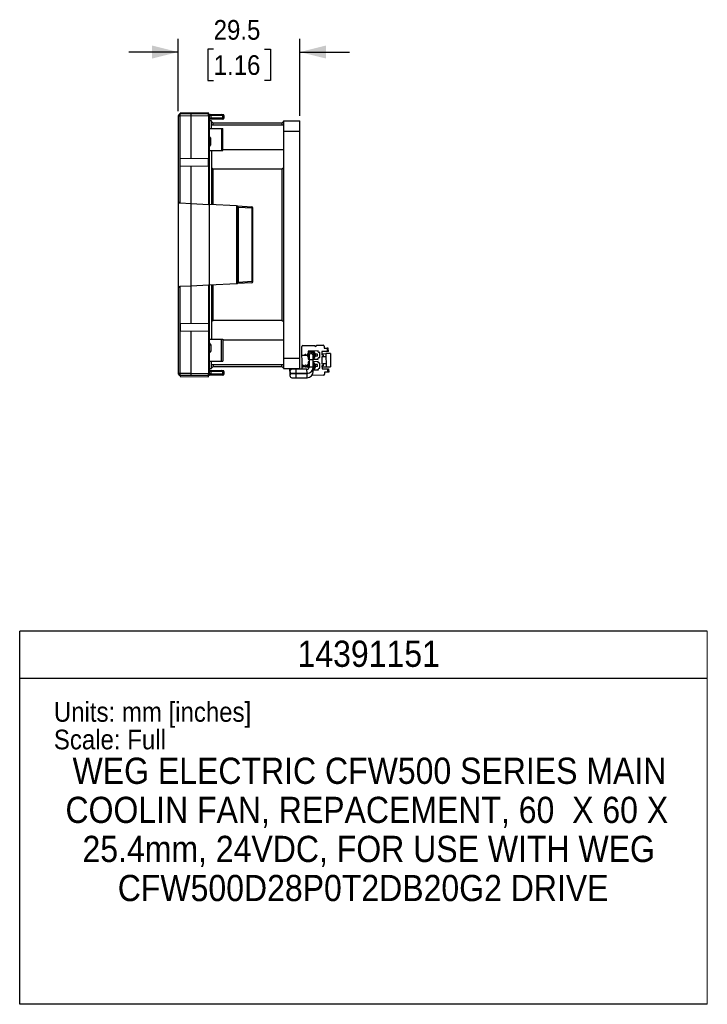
# Model space of a CAD drawing. Header units: millimetres. Extents: x 13 to 559, y 0 to 371.
# Tile 15 of 15: x 392 to 559, y 0 to 239. Entities that reach past the tile are written whole.
import ezdxf

# ---------------------------------------------------------------- set-up
doc = ezdxf.new("R2010")
doc.units = ezdxf.units.MM
doc.linetypes.add('SLD-Solid', pattern=[0])
doc.layers.add('DIMENSIONS', color=140, linetype='SLD-Solid', lineweight=25)
doc.layers.add('TEXT', color=140, linetype='SLD-Solid', lineweight=25)
doc.styles.add('SLDTEXTSTYLE0', font='GOTHIC.TTF', dxfattribs={"width": 0.913})
doc.dimstyles.new('SLDDIMSTYLE2', dxfattribs={"dimtxt": 4.7625, "dimasz": 6.35, "dimexe": 0, "dimexo": 0.0625, "dimgap": 1.190625, "dimtad": 0, "dimtih": 1, "dimtoh": 1, "dimdec": 1, "dimrnd": 1e-09, "dimzin": 12, "dimdsep": 46, "dimtxsty": 'SLDTEXTSTYLE0', "dimsah": 1, "dimcen": 0.09, "dimadec": 0, "dimazin": 3, "dimtfac": 1, "dimtdec": 1, "dimtmove": 0, "dimatfit": 0, "dimfxl": 0, "dimfrac": 2, "dimtolj": 1, "dimtzin": 12, "dimarcsym": 0})

# ---------------------------------------------------------------- blocks, each defined once
blk = doc.blocks.new('SW_NOTE_1')
at = {"layer": 'TEXT', "color": 0, "char_height": 6.35, "attachment_point": 2, "style": 'SLDTEXTSTYLE0'}
for s, insert in [('WEG ELECTRIC CFW500 SERIES MAIN ', (73.82, 8.11)), ('COOLIN FAN, REPACEMENT, 60  X 60 X ', (73.18, -1.36)), ('25.4mm, 24VDC, FOR USE WITH WEG ', (73.64, -10.82)), ('CFW500D28P0T2DB20G2 DRIVE', (72.29, -20.29))]:
    blk.add_mtext(s, dxfattribs=dict(at, insert=insert))
blk = doc.blocks.new('_D_4')
at = {"layer": 'DIMENSIONS'}
for p, q in [((430.59, 216.4), (430.59, 233.87)), ((460.09, 215.27), (460.09, 233.87)), ((439.18, 231.39), (437.73, 231.39)), ((437.73, 231.39), (437.73, 223.83)), ((451.5, 231.39), (452.95, 231.39)), ((452.95, 231.39), (452.95, 223.83)), ((430.59, 230.69), (418.59, 230.69)), ((460.09, 230.69), (472.09, 230.69)), ((437.73, 223.83), (439.18, 223.83)), ((452.95, 223.83), (451.5, 223.83))]:
    blk.add_line(p, q, dxfattribs=at)
for points in [[(430.59, 230.69), (424.24, 232.28), (424.24, 229.11)], [(460.09, 230.69), (466.44, 229.11), (466.44, 232.28)]]:
    blk.add_solid(points, dxfattribs=at)
at = {"layer": 'DIMENSIONS', "char_height": 4.763, "attachment_point": 1, "style": 'SLDTEXTSTYLE0'}
for s, insert in [('29.5', (439.18, 238.45)), ('1.16', (439.18, 229.92))]:
    blk.add_mtext(s, dxfattribs=dict(at, insert=insert))

msp = doc.modelspace()

# ---------------------------------------------------------------- linework, layer by layer
for p, q in [((430.62, 215.33), (430.59, 215.33)), ((430.62, 215.27), (430.59, 215.27)), ((430.59, 215.13), (430.59, 152.87)), ((430.63, 215.13), (430.59, 215.13)), ((430.62, 215.33), (430.62, 215.33)), ((431.08, 215.15), (430.63, 215.15)), ((430.63, 194.43), (430.63, 215.13)), ((433.69, 215.7), (431.08, 215.65)), ((433.69, 215.2), (431.08, 215.15)), ((431.08, 194.14), (431.08, 215.15)), ((437.89, 215.95), (431.09, 215.89)), ((431.09, 215.65), (431.09, 215.89)), ((437.89, 215.63), (433.69, 215.7)), ((437.89, 215.13), (433.69, 215.2)), ((433.69, 204.96), (433.69, 215.2)), ((437.89, 215.63), (437.89, 215.95)), ((437.89, 215.13), (437.89, 193.78)), ((438.04, 215.13), (437.89, 215.13)), ((438.04, 215.13), (438.04, 193.77)), ((438.19, 215.13), (438.04, 215.13)), ((438.05, 215.43), (438.19, 215.43)), ((438.19, 215.53), (438.07, 215.52)), ((438.08, 215.56), (438.08, 215.56)), ((438.08, 215.56), (438.19, 215.56)), ((438.19, 152.87), (438.19, 215.13)), ((438.28, 215.62), (441.19, 215.57)), ((438.48, 215.32), (438.48, 214.71)), ((441.4, 215.27), (438.48, 215.32)), ((441.4, 214.76), (438.48, 214.71)), ((441.4, 214.76), (441.4, 215.27)), ((441.67, 215.27), (441.69, 215.26)), ((441.69, 214.77), (441.69, 215.26)), ((438.19, 214.41), (438.28, 214.41)), ((438.69, 214), (438.19, 214)), ((441.19, 214.46), (438.28, 214.41)), ((438.69, 212.19), (438.69, 214)), ((439.09, 213.5), (438.69, 213.9)), ((456.09, 213), (438.69, 213)), ((455.69, 213.5), (439.09, 213.5)), ((439.09, 213), (439.09, 213.5)), ((456.09, 213.9), (455.69, 213.5)), ((455.69, 213.5), (455.69, 213)), ((456.09, 214), (460.09, 214)), ((456.09, 214), (456.09, 211.5)), ((460.09, 211.5), (460.09, 214)), ((430.59, 211.48), (430.59, 211.48)), ((438.19, 212.19), (441.09, 212.19)), ((441.09, 212.19), (441.09, 206.86)), ((441.09, 212.19), (441.39, 212.19)), ((441.39, 206.86), (441.39, 212.19)), ((456.09, 211.5), (460.09, 211.5)), ((456.09, 211.5), (456.09, 156.5)), ((460.09, 156.5), (460.09, 211.5)), ((438.19, 209.79), (438.48, 209.79)), ((438.19, 208.2), (438.48, 208.2)), ((438.48, 208.2), (438.48, 209.79)), ((438.19, 206.86), (441.09, 206.86)), ((438.69, 206.86), (438.69, 193.74)), ((441.09, 206.86), (441.39, 206.86)), ((441.39, 207.11), (456.09, 207.11)), ((431.09, 204.94), (437.89, 205)), ((431.09, 203.06), (431.09, 204.94)), ((437.89, 203), (431.09, 203.06)), ((433.69, 194), (433.69, 203.04)), ((437.89, 203), (437.89, 205)), ((439.09, 202.28), (438.69, 202.57)), ((439.09, 193.72), (439.09, 202.28)), ((455.69, 202.28), (439.09, 202.28)), ((456.09, 202.57), (455.69, 202.28)), ((455.69, 202.28), (455.69, 165.72)), ((431.08, 194.14), (433.69, 194)), ((433.69, 194), (437.89, 193.78)), ((433.69, 174), (433.69, 194)), ((444.69, 193.42), (438.19, 193.76)), ((444.69, 193.42), (444.96, 193.41)), ((444.96, 193.41), (448.41, 193.23)), ((444.69, 193.12), (444.96, 193.11)), ((444.69, 193.12), (444.69, 174.88)), ((444.96, 174.89), (444.96, 193.11)), ((444.96, 193.11), (445.08, 193.11)), ((445.08, 193.11), (445.08, 174.89)), ((445.08, 193.11), (448.53, 192.93)), ((448.53, 175.07), (448.53, 192.93)), ((448.53, 192.93), (448.69, 192.93)), ((448.69, 175.07), (448.69, 192.93)), ((437.89, 174.22), (433.69, 174)), ((437.89, 174.22), (437.89, 152.87)), ((438.04, 174.23), (438.04, 152.87)), ((444.69, 174.58), (438.19, 174.24)), ((438.69, 174.26), (438.69, 161.14)), ((439.09, 165.72), (439.09, 174.28)), ((444.96, 174.89), (444.69, 174.88)), ((444.96, 174.59), (444.69, 174.58)), ((445.08, 174.89), (444.96, 174.89)), ((448.41, 174.77), (444.96, 174.59)), ((448.53, 175.07), (445.08, 174.89)), ((448.69, 175.07), (448.53, 175.07)), ((430.63, 152.87), (430.63, 173.57)), ((433.69, 174), (431.08, 173.86)), ((431.08, 152.84), (431.08, 173.86)), ((433.69, 164.96), (433.69, 174)), ((431.09, 164.94), (437.89, 165)), ((431.09, 164.94), (431.09, 163.06)), ((437.89, 165), (437.89, 163)), ((438.69, 165.43), (439.09, 165.72)), ((439.09, 165.72), (455.69, 165.72)), ((455.69, 165.72), (456.09, 165.43)), ((437.89, 163), (431.09, 163.06)), ((433.69, 152.8), (433.69, 163.04)), ((438.19, 161.14), (441.09, 161.14)), ((441.09, 155.81), (441.09, 161.14)), ((441.09, 161.14), (441.39, 161.14)), ((441.39, 161.14), (441.39, 155.81)), ((456.09, 160.89), (441.39, 160.89)), ((438.19, 159.79), (438.48, 159.79)), ((438.19, 158.2), (438.48, 158.2)), ((438.48, 159.79), (438.48, 158.2)), ((460.64, 153.85), (460.55, 159.34)), ((460.8, 159.59), (463.65, 159.64)), ((461.34, 157.49), (461.46, 157.49)), ((462.08, 157.56), (461.88, 157.56)), ((461.88, 157.56), (461.89, 156.96)), ((464.47, 158.3), (462.07, 158.26)), ((462.07, 158.26), (462.08, 157.56)), ((462.08, 157.86), (462.28, 157.87)), ((462.08, 157.56), (462.09, 156.96)), ((462.28, 157.87), (462.3, 156.67)), ((462.37, 158.17), (462.57, 158.17)), ((462.58, 157.97), (462.38, 157.97)), ((462.73, 157.88), (462.64, 157.95)), ((462.75, 158.11), (462.85, 158.05)), ((462.91, 158.03), (463.38, 158.03)), ((463.38, 157.83), (462.91, 157.83)), ((463.49, 157.34), (463.48, 157.74)), ((463.65, 159.64), (463.9, 159.39)), ((463.68, 157.74), (463.69, 157.34)), ((464.33, 157.5), (463.83, 157.49)), ((463.84, 156.99), (463.83, 157.49)), ((463.9, 159.39), (464.15, 159.65)), ((464.15, 159.65), (465.7, 159.67)), ((464.34, 157), (464.33, 157.5)), ((464.47, 158.1), (464.47, 158.3)), ((464.68, 157.91), (464.47, 158.1)), ((464.88, 157.91), (464.68, 157.91)), ((464.9, 156.71), (464.88, 157.91)), ((466.67, 158.14), (465.37, 158.12)), ((465.37, 158.12), (465.39, 157.37)), ((465.38, 157.62), (466.38, 157.64)), ((465.95, 159.43), (465.96, 158.93)), ((465.96, 158.93), (466.66, 158.94)), ((467.48, 157.65), (466.38, 157.64)), ((466.38, 157.64), (466.44, 154.44)), ((466.96, 158.95), (466.66, 158.94)), ((466.66, 158.94), (466.67, 158.14)), ((466.97, 158.15), (466.67, 158.14)), ((466.97, 158.15), (466.96, 158.95)), ((467.48, 157.65), (467.53, 154.45)), ((438.19, 155.81), (441.09, 155.81)), ((438.69, 154), (438.69, 155.81)), ((441.09, 155.81), (441.39, 155.81)), ((456.09, 156.5), (460.09, 156.5)), ((456.09, 156.5), (456.09, 154)), ((460.09, 154), (460.09, 156.5)), ((460.69, 157.26), (461.5, 157.27)), ((460.69, 157.15), (460.69, 157.26)), ((461.73, 157.17), (460.69, 157.15)), ((461.73, 157.24), (461.73, 157.17)), ((461.89, 156.96), (462.09, 156.96)), ((462.09, 156.96), (462.1, 156.26)), ((462.29, 156.67), (462.1, 156.66)), ((462.1, 156.26), (462.29, 156.27)), ((462.29, 155.67), (462.11, 155.66)), ((462.11, 155.66), (462.13, 154.96)), ((462.12, 155.26), (462.29, 155.27)), ((462.29, 157.13), (462.29, 156.1)), ((463.29, 156.15), (462.29, 156.1)), ((462.29, 156.1), (462.29, 154.33)), ((463.29, 157.13), (463.27, 157.25)), ((463.29, 156.15), (463.29, 157.13)), ((463.4, 156.74), (463.29, 156.73)), ((463.4, 156.54), (463.29, 156.53)), ((463.29, 156.28), (464.5, 156.3)), ((463.29, 154.37), (463.29, 156.15)), ((464.51, 155.7), (463.29, 155.68)), ((463.29, 155.43), (463.42, 155.44)), ((463.42, 155.24), (463.29, 155.23)), ((463.69, 157.34), (463.49, 157.34)), ((463.49, 157.24), (463.49, 156.84)), ((463.69, 157.24), (463.49, 157.24)), ((463.53, 154.74), (463.52, 155.14)), ((463.69, 157.24), (463.69, 156.84)), ((463.72, 155.14), (463.73, 154.74)), ((464.34, 157), (463.84, 156.99)), ((464.5, 156.5), (464.7, 156.71)), ((464.5, 156.3), (464.5, 156.5)), ((464.52, 155.5), (464.51, 155.7)), ((464.72, 155.31), (464.52, 155.5)), ((464.7, 156.71), (464.9, 156.71)), ((464.92, 155.31), (464.72, 155.31)), ((464.94, 154.11), (464.92, 155.31)), ((465.39, 157.37), (465.69, 157.37)), ((465.69, 156.87), (465.39, 156.87)), ((465.39, 156.87), (465.42, 155.17)), ((465.42, 155.17), (465.72, 155.17)), ((465.69, 157.37), (465.69, 156.87)), ((466.39, 156.89), (465.69, 156.87)), ((466.42, 155.19), (465.72, 155.17)), ((465.72, 155.17), (465.73, 154.67)), ((430.63, 152.87), (430.59, 152.87)), ((430.62, 152.73), (430.59, 152.73)), ((430.62, 152.67), (430.59, 152.67)), ((430.63, 152.87), (430.63, 152.84)), ((431.08, 152.84), (430.63, 152.84)), ((433.69, 152.8), (431.08, 152.84)), ((433.69, 152.8), (437.89, 152.87)), ((437.89, 152.87), (438.04, 152.87)), ((438.04, 152.87), (438.19, 152.87)), ((438.19, 154), (438.69, 154)), ((438.28, 153.59), (438.19, 153.59)), ((438.28, 153.59), (441.19, 153.54)), ((438.48, 153.29), (438.48, 152.68)), ((441.4, 153.24), (438.48, 153.29)), ((441.4, 152.73), (438.48, 152.68)), ((438.69, 155), (456.09, 155)), ((438.69, 154.1), (439.09, 154.5)), ((439.09, 155), (439.09, 154.5)), ((439.09, 154.5), (455.69, 154.5)), ((441.4, 152.73), (441.4, 153.24)), ((441.67, 153.23), (441.69, 153.23)), ((441.69, 152.73), (441.69, 153.23)), ((455.69, 154.5), (455.69, 155)), ((455.69, 154.5), (456.09, 154.1)), ((456.09, 154), (460.09, 154)), ((457.66, 153.35), (457.66, 154)), ((457.66, 153.35), (457.66, 152.3)), ((458.16, 153.85), (458.04, 153.83)), ((459.14, 153.85), (458.16, 153.85)), ((458.16, 152.85), (459.18, 152.85)), ((459.16, 152.8), (458.16, 152.8)), ((458.66, 153.85), (458.66, 154)), ((458.66, 154), (458.66, 153.85)), ((458.66, 152.8), (458.66, 152.85)), ((459.18, 152.85), (459.14, 153.85)), ((461.77, 153.85), (459.14, 153.85)), ((461.81, 152.8), (459.16, 152.8)), ((459.16, 152.3), (459.16, 152.8)), ((459.18, 152.85), (461.81, 152.85)), ((460.66, 152.8), (460.66, 152.85)), ((460.74, 154.34), (460.73, 154.89)), ((460.86, 154.34), (460.74, 154.34)), ((460.85, 154.74), (460.86, 154.34)), ((461.45, 154.78), (461.46, 154.89)), ((461.81, 152.85), (461.77, 153.85)), ((461.81, 151.8), (461.81, 152.8)), ((462.13, 154.96), (461.93, 154.96)), ((461.93, 154.96), (461.94, 154.36)), ((461.94, 154.36), (462.14, 154.36)), ((462.13, 154.96), (462.14, 154.36)), ((462.14, 154.36), (462.14, 153.99)), ((462.2, 154.07), (462.14, 154.06)), ((463.29, 154.37), (462.29, 154.33)), ((463.31, 153.27), (462.84, 153.28)), ((463.31, 153.62), (463.1, 153.62)), ((463.31, 153.62), (463.33, 154.62)), ((463.31, 153.68), (464.55, 153.7)), ((463.31, 153.27), (463.31, 153.62)), ((463.44, 154.14), (463.32, 154.13)), ((463.44, 153.94), (463.32, 153.93)), ((463.73, 154.74), (463.53, 154.74)), ((463.53, 154.64), (463.54, 154.24)), ((463.73, 154.64), (463.53, 154.64)), ((463.73, 154.64), (463.74, 154.24)), ((464.38, 155), (463.88, 154.99)), ((463.88, 154.49), (463.88, 154.99)), ((464.38, 154.5), (463.88, 154.49)), ((464.38, 154.5), (464.38, 155)), ((464.54, 153.9), (464.74, 154.11)), ((464.55, 153.7), (464.54, 153.9)), ((464.74, 154.11), (464.94, 154.11)), ((465.73, 154.67), (465.43, 154.67)), ((465.43, 154.67), (465.44, 153.92)), ((465.44, 154.42), (466.44, 154.44)), ((465.44, 153.92), (466.74, 153.94)), ((466.76, 153.14), (466.06, 153.13)), ((466.06, 153.13), (466.07, 152.63)), ((466.44, 154.44), (467.53, 154.45)), ((466.74, 153.94), (467.04, 153.95)), ((466.74, 153.94), (466.76, 153.14)), ((467.06, 153.15), (466.76, 153.14)), ((467.04, 153.95), (467.06, 153.15)), ((433.69, 152.3), (431.08, 152.34)), ((431.09, 152.34), (431.09, 152.11)), ((431.09, 152.11), (437.89, 152.05)), ((437.89, 152.37), (433.69, 152.3)), ((437.89, 152.05), (437.89, 152.37)), ((438.19, 152.56), (438.05, 152.57)), ((438.05, 152.48), (438.19, 152.47)), ((438.08, 152.47), (438.19, 152.47)), ((438.08, 152.44), (438.08, 152.44)), ((438.19, 152.44), (438.08, 152.44)), ((441.19, 152.43), (438.28, 152.38)), ((458.16, 151.8), (459.16, 151.8)), ((459.16, 151.8), (459.16, 152.3)), ((459.16, 151.8), (461.81, 151.8)), ((465.82, 152.38), (462.95, 152.33))]:
    msp.add_line(p, q)
at = {"color": 140, "linetype": 'SLD-Solid', "lineweight": 18}
msp.add_line((558.8, 0), (558.8, 90.42), dxfattribs=at)
at = {"flags": 128}
for points in [[(441.39, 215.56), (441.45, 215.56), (441.51, 215.54)], [(441.68, 215.34), (441.68, 215.32), (441.69, 215.26)], [(441.68, 214.69), (441.68, 214.71), (441.69, 214.77)], [(441.39, 214.47), (441.45, 214.47), (441.51, 214.49)], [(441.39, 153.53), (441.45, 153.53), (441.51, 153.51)], [(441.68, 153.31), (441.68, 153.29), (441.69, 153.23)], [(441.68, 152.66), (441.68, 152.68), (441.69, 152.73)], [(462.15, 154), (462.15, 154.01), (462.14, 154.06)], [(463.33, 154.63), (463.29, 154.82), (463.29, 154.83)], [(441.39, 152.43), (441.45, 152.44), (441.51, 152.46)]]:
    msp.add_lwpolyline(points, dxfattribs=at)
for centre, radius, start, end in [((431.09, 215.15), 0.5, 91, 159.8667), ((437.89, 215.33), 0.3, 50.1135, 89), ((437.89, 215.09), 0.392, 65.578, 89.3966), ((438.22, 215.36), 0.267, 351.4786, 77.7141), ((438.22, 214.67), 0.267, 282.2859, 8.5214), ((441.13, 215.31), 0.267, 351.4786, 77.7141), ((441.13, 214.72), 0.267, 282.2859, 8.5214), ((438.36, 210.22), 0.173, 181.4235, 225.9391), ((438.36, 207.78), 0.173, 134.0609, 178.5765), ((448.39, 192.93), 0.3, 360, 87), ((448.39, 175.07), 0.3, 273, 0), ((438.36, 160.22), 0.173, 181.4235, 225.9391), ((438.36, 157.78), 0.173, 134.0609, 178.5765), ((460.8, 159.34), 0.25, 90.9535, 180.9535), ((462.38, 157.87), 0.3, 90.9535, 180.9535), ((462.38, 157.87), 0.1, 90.9535, 180.9535), ((462.79, 157.13), 0.5, 88.7297, 180.0321), ((462.58, 157.87), 0.3, 53.9535, 90.9535), ((462.58, 157.87), 0.1, 53.9535, 90.9535), ((462.91, 158.13), 0.3, 233.9535, 270.9535), ((462.91, 158.13), 0.1, 233.9535, 270.9535), ((463.38, 157.73), 0.3, 0.9535, 90.9535), ((463.38, 157.73), 0.1, 0.9535, 90.9535), ((465.7, 159.42), 0.25, 0.9535, 90.9535), ((462.4, 156.67), 0.3, 180.9535, 248.9901), ((462.42, 155.27), 0.3, 115.8603, 180.9535), ((463.39, 156.84), 0.1, 270.9535, 0.9535), ((463.39, 156.84), 0.3, 270.9535, 0.9535), ((463.42, 155.14), 0.3, 0.9535, 90.9535), ((463.42, 155.14), 0.1, 0.9535, 90.9535), ((430.62, 152.67), 0.00000948, 236.437, 316.3616), ((431.09, 152.84), 0.5, 200.1334, 269), ((438.22, 153.33), 0.267, 351.4786, 77.7141), ((438.22, 152.64), 0.267, 282.2859, 8.5214), ((441.13, 153.28), 0.267, 351.4786, 77.7141), ((441.13, 152.69), 0.267, 282.2859, 8.5214), ((458.16, 153.35), 0.5, 178.7297, 270.0321), ((458.16, 152.3), 0.5, 90, 270), ((461.79, 154.35), 0.501, 267.4948, 357.4948), ((461.79, 154.35), 1.5, 270.8366, 0.8366), ((461.81, 153.3), 1.5, 270, 358.9917), ((461.81, 153.3), 0.5, 270, 302.4314), ((463.44, 154.24), 0.1, 270.9535, 0.9535), ((463.44, 154.24), 0.3, 270.9535, 0.9535), ((437.89, 152.67), 0.3, 271, 309.8865), ((437.89, 152.91), 0.392, 270.6034, 294.422), ((465.82, 152.63), 0.25, 270.9535, 0.9535)]:
    msp.add_arc(centre, radius, start, end)
for points, knots in [([(430.59, 215.33), (430.59, 215.33), (430.59, 215.32), (430.59, 215.31), (430.59, 215.29), (430.59, 215.28), (430.59, 215.27)], [0, 0, 0, 0, 0.255106, 0.500021, 0.744925, 1, 1, 1, 1]), ([(430.59, 215.27), (430.59, 215.26), (430.59, 215.24), (430.59, 215.2), (430.59, 215.17), (430.59, 215.14), (430.59, 215.13)], [0, 0, 0, 0, 0.255075, 0.499979, 0.744894, 1, 1, 1, 1]), ([(431.08, 215.15), (431.08, 215.16), (431.08, 215.17), (431.08, 215.18), (431.08, 215.21), (431.08, 215.27), (431.08, 215.34), (431.08, 215.43), (431.08, 215.52), (431.08, 215.62), (431.08, 215.64), (431.08, 215.65)], [0, 0, 0, 0, 0.015693, 0.031386, 0.06277, 0.125519, 0.250865, 0.355168, 0.501523, 0.694928, 1, 1, 1, 1]), ([(433.69, 215.2), (433.69, 215.22), (433.69, 215.27), (433.69, 215.34), (433.69, 215.41), (433.69, 215.47), (433.69, 215.53), (433.69, 215.58), (433.69, 215.62), (433.69, 215.66), (433.69, 215.68), (433.69, 215.7), (433.69, 215.7), (433.69, 215.7)], [0, 0, 0, 0, 0.090916, 0.181828, 0.272736, 0.363643, 0.454548, 0.545452, 0.636357, 0.727264, 0.818172, 0.909084, 1, 1, 1, 1]), ([(438.04, 215.13), (438.04, 215.15), (438.04, 215.19), (438.04, 215.25), (438.04, 215.3), (438.05, 215.36), (438.05, 215.4), (438.05, 215.43)], [0, 0, 0, 0, 0.2059345, 0.3725632, 0.5004571, 0.6930732, 1, 1, 1, 1]), ([(438.05, 215.44), (438.06, 215.46), (438.06, 215.48), (438.06, 215.5), (438.06, 215.52), (438.07, 215.54), (438.07, 215.55), (438.08, 215.55), (438.08, 215.56)], [0, 0, 0, 0, 0.187957, 0.333336, 0.437216, 0.500199, 0.751383, 1, 1, 1, 1]), ([(438.19, 215.13), (438.19, 215.15), (438.19, 215.2), (438.19, 215.26), (438.19, 215.32), (438.19, 215.38), (438.19, 215.42), (438.19, 215.43)], [0, 0, 0, 0, 0.205193, 0.402623, 0.597395, 0.794819, 1, 1, 1, 1]), ([(441.19, 215.57), (441.21, 215.57), (441.24, 215.57), (441.28, 215.57), (441.31, 215.57), (441.35, 215.57), (441.39, 215.56), (441.39, 215.56), (441.39, 215.56)], [0, 0, 0, 0, 0.124581, 0.248683, 0.373512, 0.500249, 0.748707, 1, 1, 1, 1]), ([(441.4, 215.27), (441.44, 215.27), (441.53, 215.27), (441.64, 215.27), (441.66, 215.27), (441.67, 215.27)], [0, 0, 0, 0, 0.297656, 0.587503, 1, 1, 1, 1]), ([(441.68, 215.26), (441.68, 215.29), (441.68, 215.35), (441.64, 215.43), (441.58, 215.5), (441.53, 215.53), (441.5, 215.54)], [0, 0, 0, 0, 0.2361204, 0.4880614, 0.746421, 1, 1, 1, 1]), ([(441.5, 214.49), (441.53, 214.5), (441.58, 214.53), (441.64, 214.6), (441.68, 214.68), (441.68, 214.74), (441.68, 214.77)], [0, 0, 0, 0, 0.253579, 0.511939, 0.76388, 1, 1, 1, 1]), ([(441.39, 214.47), (441.39, 214.47), (441.39, 214.47), (441.38, 214.47), (441.37, 214.47), (441.33, 214.47), (441.28, 214.46), (441.22, 214.46), (441.19, 214.46)], [0, 0, 0, 0, 0.124572, 0.248669, 0.373493, 0.500229, 0.748692, 1, 1, 1, 1]), ([(438.24, 210.1), (438.25, 210.08), (438.27, 210.04), (438.31, 209.99), (438.36, 209.93), (438.41, 209.86), (438.46, 209.82), (438.48, 209.79)], [0, 0, 0, 0, 0.156047, 0.323047, 0.49868, 0.749237, 1, 1, 1, 1]), ([(438.48, 208.2), (438.46, 208.18), (438.41, 208.14), (438.35, 208.06), (438.29, 207.98), (438.26, 207.93), (438.24, 207.9)], [0, 0, 0, 0, 0.250502, 0.501135, 0.761524, 1, 1, 1, 1]), ([(430.63, 194.43), (430.64, 194.41), (430.66, 194.37), (430.71, 194.31), (430.75, 194.26), (430.81, 194.22), (430.88, 194.18), (430.97, 194.15), (431.03, 194.14), (431.06, 194.14)], [0, 0, 0, 0, 0.155637, 0.297834, 0.426943, 0.543432, 0.706703, 0.857674, 1, 1, 1, 1]), ([(444.69, 193.42), (444.69, 193.42), (444.69, 193.42), (444.69, 193.41), (444.69, 193.38), (444.69, 193.35), (444.69, 193.32), (444.69, 193.27), (444.69, 193.23), (444.69, 193.18), (444.69, 193.14), (444.69, 193.12)], [0, 0, 0, 0, 0.1111813, 0.22231, 0.3334011, 0.4444695, 0.5555305, 0.6665989, 0.77769, 0.8888187, 1, 1, 1, 1]), ([(444.96, 193.41), (444.96, 193.41), (444.97, 193.38), (444.97, 193.27), (444.96, 193.19), (444.96, 193.11)], [0, 0, 0, 0, 0.5, 0.5, 1, 1, 1, 1]), ([(445.08, 193.11), (445.09, 193.19), (445.08, 193.26), (445.03, 193.37), (445, 193.41), (444.96, 193.41)], [0, 0, 0, 0, 0.5, 0.5, 1, 1, 1, 1]), ([(448.41, 193.23), (448.44, 193.23), (448.48, 193.19), (448.52, 193.08), (448.53, 193.01), (448.53, 192.93)], [0, 0, 0, 0, 0.5, 0.5, 1, 1, 1, 1]), ([(444.69, 174.88), (444.69, 174.86), (444.69, 174.82), (444.69, 174.77), (444.69, 174.72), (444.69, 174.68), (444.69, 174.64), (444.69, 174.61), (444.69, 174.59), (444.69, 174.58), (444.69, 174.58), (444.69, 174.58)], [0, 0, 0, 0, 0.1111813, 0.22231, 0.3334011, 0.4444695, 0.5555305, 0.6665989, 0.77769, 0.8888187, 1, 1, 1, 1]), ([(444.96, 174.89), (444.96, 174.81), (444.97, 174.73), (444.97, 174.62), (444.96, 174.59), (444.96, 174.59)], [0, 0, 0, 0, 0.5, 0.5, 1, 1, 1, 1]), ([(444.96, 174.59), (445, 174.59), (445.03, 174.63), (445.08, 174.74), (445.09, 174.81), (445.08, 174.89)], [0, 0, 0, 0, 0.5, 0.5, 1, 1, 1, 1]), ([(448.53, 175.07), (448.53, 174.99), (448.52, 174.92), (448.48, 174.81), (448.44, 174.77), (448.41, 174.77)], [0, 0, 0, 0, 0.5, 0.5, 1, 1, 1, 1]), ([(431.06, 173.86), (431.05, 173.86), (431.01, 173.86), (430.96, 173.85), (430.9, 173.83), (430.85, 173.8), (430.78, 173.76), (430.7, 173.68), (430.66, 173.61), (430.63, 173.57)], [0, 0, 0, 0, 0.08475, 0.172027, 0.262717, 0.357609, 0.457393, 0.702555, 1, 1, 1, 1]), ([(438.24, 160.1), (438.25, 160.08), (438.27, 160.04), (438.31, 159.99), (438.35, 159.93), (438.41, 159.87), (438.46, 159.82), (438.48, 159.79)], [0, 0, 0, 0, 0.154645, 0.320602, 0.498927, 0.716932, 1, 1, 1, 1]), ([(438.48, 158.2), (438.46, 158.18), (438.41, 158.13), (438.35, 158.06), (438.29, 157.98), (438.26, 157.93), (438.24, 157.9)], [0, 0, 0, 0, 0.2814702, 0.5014154, 0.7628709, 1, 1, 1, 1]), ([(461.5, 157.27), (461.49, 157.28), (461.48, 157.29), (461.45, 157.32), (461.43, 157.34), (461.41, 157.37), (461.39, 157.4), (461.37, 157.43), (461.35, 157.46), (461.34, 157.48), (461.34, 157.49)], [0, 0, 0, 0, 0.111575, 0.231238, 0.361137, 0.499939, 0.639067, 0.769318, 0.889271, 1, 1, 1, 1]), ([(461.46, 157.49), (461.47, 157.47), (461.48, 157.44), (461.51, 157.41), (461.55, 157.37), (461.58, 157.33), (461.62, 157.3), (461.66, 157.28), (461.69, 157.26), (461.72, 157.25), (461.73, 157.24)], [0, 0, 0, 0, 0.135283, 0.269408, 0.403164, 0.536948, 0.665543, 0.785344, 0.896318, 1, 1, 1, 1]), ([(463.27, 157.25), (463.26, 157.29), (463.24, 157.35), (463.18, 157.44), (463.12, 157.5), (463.05, 157.55), (462.97, 157.59), (462.88, 157.62), (462.82, 157.62), (462.79, 157.63)], [0, 0, 0, 0, 0.225695, 0.33921, 0.455613, 0.577589, 0.707792, 0.848268, 1, 1, 1, 1]), ([(430.59, 152.87), (430.59, 152.86), (430.59, 152.83), (430.59, 152.8), (430.59, 152.76), (430.59, 152.74), (430.59, 152.73)], [0, 0, 0, 0, 0.255106, 0.500021, 0.744925, 1, 1, 1, 1]), ([(430.59, 152.73), (430.59, 152.72), (430.59, 152.7), (430.59, 152.69), (430.59, 152.67), (430.59, 152.67), (430.59, 152.67)], [0, 0, 0, 0, 0.255075, 0.499979, 0.744894, 1, 1, 1, 1]), ([(431.08, 152.34), (431.08, 152.35), (431.08, 152.35), (431.08, 152.36), (431.08, 152.38), (431.08, 152.4), (431.08, 152.42), (431.08, 152.45), (431.08, 152.47), (431.08, 152.51), (431.08, 152.57), (431.08, 152.66), (431.08, 152.73), (431.08, 152.79), (431.08, 152.82), (431.08, 152.83), (431.08, 152.84), (431.08, 152.84)], [0, 0, 0, 0, 0.0872967, 0.1675209, 0.2406698, 0.306741, 0.3657324, 0.4176423, 0.4624692, 0.500212, 0.6460059, 0.7500031, 0.8749157, 0.9374473, 0.9687224, 0.9843612, 1, 1, 1, 1]), ([(433.69, 152.3), (433.69, 152.3), (433.69, 152.3), (433.69, 152.32), (433.69, 152.34), (433.69, 152.38), (433.69, 152.42), (433.69, 152.47), (433.69, 152.53), (433.69, 152.59), (433.69, 152.66), (433.69, 152.73), (433.69, 152.78), (433.69, 152.8)], [0, 0, 0, 0, 0.090916, 0.181828, 0.272736, 0.363643, 0.454548, 0.545452, 0.636357, 0.727264, 0.818172, 0.909084, 1, 1, 1, 1]), ([(438.05, 152.57), (438.05, 152.58), (438.05, 152.61), (438.05, 152.65), (438.04, 152.68), (438.04, 152.72), (438.04, 152.78), (438.04, 152.84), (438.04, 152.87)], [0, 0, 0, 0, 0.168098, 0.307642, 0.418528, 0.500555, 0.706537, 1, 1, 1, 1]), ([(438.19, 152.87), (438.19, 152.82), (438.19, 152.76), (438.19, 152.65), (438.19, 152.6), (438.19, 152.56)], [0.4999370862, 0.4999370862, 0.4999370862, 0.4999370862, 0.5000000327, 0.5000000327, 0.5000629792, 0.5000629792, 0.5000629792, 0.5000629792]), ([(441.19, 153.54), (441.21, 153.54), (441.24, 153.54), (441.28, 153.53), (441.31, 153.53), (441.35, 153.53), (441.39, 153.53), (441.39, 153.53), (441.39, 153.53)], [0, 0, 0, 0, 0.124581, 0.248683, 0.373512, 0.500249, 0.748707, 1, 1, 1, 1]), ([(441.4, 153.24), (441.44, 153.24), (441.53, 153.23), (441.64, 153.23), (441.66, 153.23), (441.67, 153.23)], [0, 0, 0, 0, 0.297656, 0.587503, 1, 1, 1, 1]), ([(441.68, 153.23), (441.68, 153.26), (441.68, 153.32), (441.64, 153.4), (441.58, 153.47), (441.53, 153.5), (441.5, 153.51)], [0, 0, 0, 0, 0.23612, 0.488061, 0.746421, 1, 1, 1, 1]), ([(441.5, 152.46), (441.53, 152.47), (441.58, 152.5), (441.64, 152.57), (441.68, 152.65), (441.68, 152.71), (441.68, 152.73)], [0, 0, 0, 0, 0.253579, 0.511939, 0.76388, 1, 1, 1, 1]), ([(458.04, 153.83), (458, 153.82), (457.93, 153.8), (457.85, 153.74), (457.79, 153.68), (457.74, 153.61), (457.69, 153.53), (457.66, 153.44), (457.66, 153.38), (457.66, 153.35)], [0, 0, 0, 0, 0.225695, 0.33921, 0.455613, 0.577589, 0.707792, 0.848268, 1, 1, 1, 1]), ([(460.73, 154.89), (460.73, 154.89), (460.75, 154.89), (460.76, 154.89), (460.78, 154.88), (460.81, 154.88), (460.83, 154.87), (460.85, 154.87), (460.87, 154.86), (460.89, 154.85), (460.92, 154.83), (460.94, 154.82), (460.97, 154.8), (460.99, 154.78), (461.02, 154.76), (461.05, 154.74), (461.08, 154.71), (461.1, 154.69), (461.11, 154.68)], [0, 0, 0, 0, 0.042012, 0.085118, 0.130086, 0.176968, 0.226148, 0.277233, 0.330805, 0.386554, 0.445862, 0.509987, 0.578863, 0.652893, 0.731915, 0.816009, 0.905245, 1, 1, 1, 1]), ([(461.05, 154.59), (461.04, 154.59), (461.03, 154.61), (461.01, 154.63), (460.99, 154.64), (460.97, 154.66), (460.96, 154.67), (460.94, 154.68), (460.93, 154.69), (460.91, 154.71), (460.89, 154.72), (460.86, 154.74), (460.85, 154.74)], [0, 0, 0, 0, 0.122743, 0.234571, 0.335442, 0.426558, 0.506172, 0.575525, 0.633926, 0.681503, 0.846198, 1, 1, 1, 1]), ([(461.49, 154.35), (461.48, 154.35), (461.46, 154.35), (461.44, 154.35), (461.41, 154.36), (461.39, 154.36), (461.37, 154.37), (461.34, 154.38), (461.32, 154.39), (461.3, 154.4), (461.27, 154.41), (461.25, 154.43), (461.22, 154.45), (461.19, 154.47), (461.16, 154.5), (461.12, 154.52), (461.09, 154.55), (461.06, 154.58), (461.05, 154.59)], [0, 0, 0, 0, 0.04878, 0.096924, 0.14508, 0.193382, 0.242119, 0.291123, 0.340831, 0.3914, 0.445573, 0.505908, 0.572535, 0.645298, 0.724252, 0.809704, 0.9017, 1, 1, 1, 1]), ([(461.11, 154.68), (461.12, 154.67), (461.15, 154.65), (461.18, 154.62), (461.21, 154.59), (461.24, 154.57), (461.27, 154.55), (461.29, 154.53), (461.32, 154.51), (461.35, 154.5), (461.38, 154.48), (461.42, 154.47), (461.45, 154.46), (461.48, 154.46), (461.49, 154.46)], [0, 0, 0, 0, 0.109368, 0.210579, 0.303981, 0.389005, 0.466604, 0.535982, 0.59819, 0.652344, 0.749539, 0.838845, 0.921753, 1, 1, 1, 1]), ([(461.67, 154.62), (461.66, 154.63), (461.66, 154.64), (461.66, 154.65), (461.66, 154.67), (461.65, 154.68), (461.64, 154.7), (461.63, 154.71), (461.62, 154.72), (461.61, 154.74), (461.59, 154.75), (461.58, 154.76), (461.56, 154.76), (461.54, 154.77), (461.52, 154.77), (461.5, 154.78), (461.47, 154.78), (461.46, 154.78), (461.45, 154.78)], [0, 0, 0, 0, 0.05805, 0.113316, 0.167564, 0.221145, 0.274583, 0.329551, 0.384812, 0.442948, 0.503142, 0.56436, 0.628001, 0.695016, 0.764663, 0.838769, 0.91714, 1, 1, 1, 1]), ([(461.46, 154.89), (461.47, 154.88), (461.5, 154.88), (461.53, 154.88), (461.56, 154.87), (461.59, 154.86), (461.62, 154.85), (461.65, 154.84), (461.67, 154.82), (461.69, 154.81), (461.71, 154.79), (461.73, 154.77), (461.74, 154.75), (461.75, 154.72), (461.76, 154.7), (461.77, 154.67), (461.77, 154.65), (461.77, 154.63), (461.77, 154.62)], [0, 0, 0, 0, 0.081001, 0.157146, 0.229294, 0.297168, 0.361911, 0.423675, 0.483447, 0.541301, 0.597661, 0.653174, 0.708077, 0.763574, 0.819556, 0.877653, 0.937461, 1, 1, 1, 1]), ([(461.49, 154.46), (461.5, 154.46), (461.51, 154.46), (461.53, 154.46), (461.54, 154.47), (461.56, 154.47), (461.58, 154.48), (461.59, 154.49), (461.6, 154.5), (461.62, 154.51), (461.63, 154.52), (461.64, 154.53), (461.65, 154.54), (461.65, 154.56), (461.66, 154.57), (461.66, 154.59), (461.66, 154.6), (461.67, 154.61), (461.67, 154.62)], [0, 0, 0, 0, 0.072764, 0.142117, 0.209137, 0.274452, 0.33762, 0.400595, 0.463278, 0.526058, 0.587989, 0.647965, 0.706745, 0.763751, 0.821413, 0.879645, 0.938923, 1, 1, 1, 1]), ([(461.77, 154.62), (461.77, 154.61), (461.77, 154.59), (461.77, 154.56), (461.76, 154.53), (461.75, 154.5), (461.74, 154.48), (461.73, 154.46), (461.71, 154.44), (461.69, 154.42), (461.67, 154.41), (461.64, 154.39), (461.62, 154.38), (461.59, 154.37), (461.57, 154.36), (461.54, 154.36), (461.52, 154.35), (461.5, 154.35), (461.49, 154.35)], [0, 0, 0, 0, 0.071332, 0.138896, 0.203499, 0.265574, 0.326111, 0.385817, 0.446392, 0.50848, 0.570694, 0.631967, 0.692927, 0.753152, 0.813387, 0.874726, 0.936831, 1, 1, 1, 1]), ([(438.28, 152.38), (438.25, 152.38), (438.2, 152.38), (438.14, 152.38), (438.09, 152.38), (438.04, 152.38), (437.98, 152.37), (437.94, 152.37), (437.9, 152.37), (437.9, 152.37), (437.89, 152.37)], [0, 0, 0, 0, 0.100477, 0.200105, 0.299504, 0.3993, 0.500112, 0.666993, 0.832651, 1, 1, 1, 1]), ([(438.07, 152.48), (438.07, 152.48), (438.06, 152.48), (438.06, 152.5), (438.06, 152.53), (438.05, 152.55)], [0, 0, 0, 0, 0.033776, 0.249113, 1, 1, 1, 1]), ([(441.39, 152.43), (441.39, 152.43), (441.39, 152.43), (441.38, 152.43), (441.37, 152.43), (441.33, 152.43), (441.28, 152.43), (441.22, 152.43), (441.19, 152.43)], [0, 0, 0, 0, 0.124572, 0.248669, 0.373493, 0.500229, 0.748692, 1, 1, 1, 1])]:
    msp.add_open_spline(points, degree=3, knots=knots)
for points in [[(430.62, 215.27), (430.62, 215.31), (430.62, 215.33), (430.62, 215.33)], [(430.63, 215.15), (430.63, 215.2), (430.63, 215.24), (430.62, 215.27)], [(430.63, 215.13), (430.63, 215.14), (430.63, 215.14), (430.63, 215.15)], [(437.9, 215.48), (437.9, 215.57), (437.9, 215.63), (437.89, 215.63)], [(437.89, 215.63), (437.89, 215.63), (438.03, 215.62), (438.28, 215.62)], [(437.89, 215.13), (437.9, 215.26), (437.9, 215.39), (437.9, 215.48)], [(438.05, 215.43), (438.05, 215.43), (438.05, 215.44), (438.05, 215.44)], [(438.48, 215.32), (438.3, 215.32), (438.19, 215.33), (438.19, 215.33)], [(438.19, 214.71), (438.19, 214.71), (438.3, 214.71), (438.48, 214.71)], [(441.4, 214.76), (441.58, 214.77), (441.69, 214.77), (441.69, 214.77)], [(431.06, 194.14), (431.07, 194.14), (431.07, 194.14), (431.08, 194.14)], [(437.89, 193.78), (437.95, 193.78), (438, 193.77), (438.04, 193.77)], [(438.04, 174.23), (438, 174.22), (437.95, 174.22), (437.89, 174.22)], [(431.08, 173.86), (431.07, 173.86), (431.07, 173.86), (431.06, 173.86)], [(430.62, 152.73), (430.63, 152.76), (430.63, 152.8), (430.63, 152.84)], [(430.62, 152.67), (430.62, 152.67), (430.62, 152.69), (430.62, 152.73)], [(437.9, 152.52), (437.9, 152.61), (437.9, 152.74), (437.89, 152.87)], [(438.48, 153.29), (438.3, 153.29), (438.19, 153.29), (438.19, 153.29)], [(438.19, 152.67), (438.19, 152.67), (438.3, 152.68), (438.48, 152.68)], [(441.4, 152.73), (441.58, 152.73), (441.69, 152.73), (441.69, 152.73)], [(437.89, 152.37), (437.9, 152.37), (437.9, 152.43), (437.9, 152.52)], [(438.05, 152.55), (438.05, 152.56), (438.05, 152.56), (438.05, 152.57)]]:
    msp.add_open_spline(points, degree=3)
at = {"layer": 'TEXT'}
for p, q in [((558.8, 90.42), (392.18, 90.42)), ((392.18, 0), (392.18, 90.42)), ((392.18, 78.99), (558.8, 78.99)), ((558.8, 0), (392.18, 0))]:
    msp.add_line(p, q, dxfattribs=at)

# ---------------------------------------------------------------- block references
msp.add_blockref('SW_NOTE_1', (403.11, 51.64), dxfattribs=at)

# ---------------------------------------------------------------- texts
at = {"layer": 'TEXT', "style": 'SLDTEXTSTYLE0'}
for s, insert, char_height, attachment_point in [('14391151', (476.75, 88.1), 6.35, 2), ('Units: mm [inches]', (400.46, 73.21), 4.7625, 1), ('Scale: Full', (400.46, 66.53), 4.7625, 1)]:
    msp.add_mtext(s, dxfattribs=dict(at, insert=insert, char_height=char_height, attachment_point=attachment_point))

# ---------------------------------------------------------------- dimensions: what is measured, and where the dimension line sits
at = {"layer": 'DIMENSIONS'}
dim = msp.add_linear_dim(base=(460.09, 230.69), p1=(430.59, 215.13), p2=(460.09, 214), dimstyle='SLDDIMSTYLE2', dxfattribs=at)
dim.commit()
dim.dimension.update_dxf_attribs({"geometry": '_D_4', "text_midpoint": (445.34, 230.69), "dimtype": 160})

doc.saveas('drawing.dxf')
